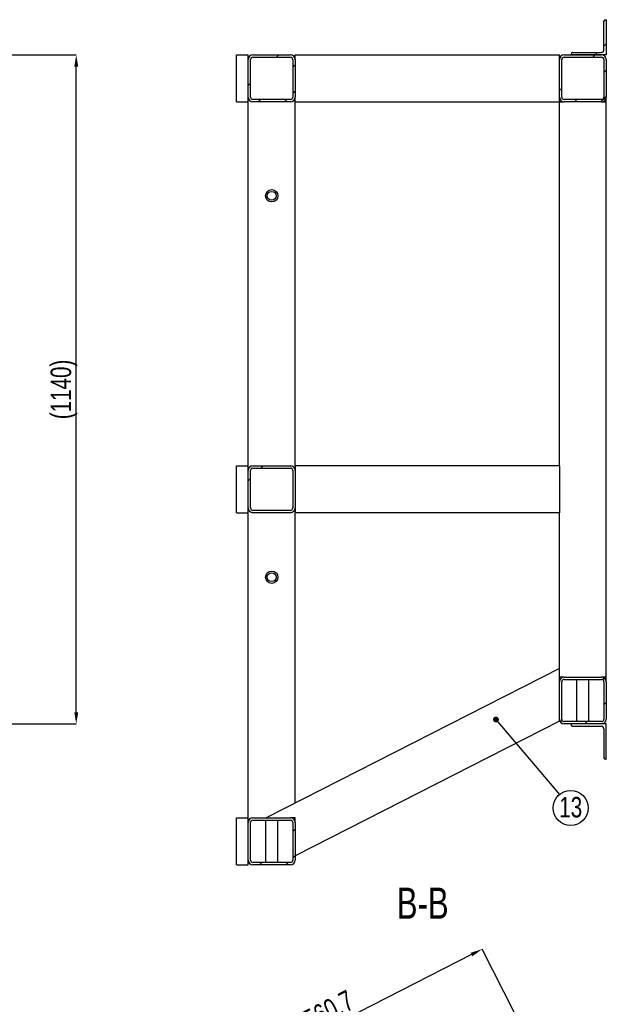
# Model space of a CAD drawing. Header units: millimetres. Extents: x 0 to 841, y 0 to 594.
# Tile 8 of 19: x 350 to 450, y 206 to 373. Entities that reach past the tile are written whole.
import ezdxf

# ---------------------------------------------------------------- set-up
doc = ezdxf.new("R2010")
doc.units = ezdxf.units.MM
doc.header["$PDSIZE"] = -1
for name, color, linetype in [('COTES', 1, 'Continuous'), ('NOTES', 6, 'Continuous'), ('TRAIT-FINS', 9, 'Continuous')]:
    doc.layers.add(name, color=color, linetype=linetype)
doc.layers.add('TRAIT-FORT', color=4, linetype='Continuous', lineweight=25)
doc.styles.add('SLDTEXTSTYLE0', font='TXT', dxfattribs={"width": 0.75})
doc.dimstyles.new('SLDDIMSTYLE10', dxfattribs={"dimtxt": 0.18, "dimasz": 1, "dimexe": 0, "dimexo": 0.0625, "dimgap": 0, "dimtad": 0, "dimtih": 1, "dimtoh": 1, "dimdec": 0, "dimrnd": 1e-09, "dimzin": 0, "dimdsep": 46, "dimtxsty": 'Standard', "dimblk1": 'DOT', "dimblk2": 'DOT', "dimsah": 1, "dimcen": 0.09, "dimadec": 0, "dimazin": 0, "dimtfac": 1, "dimtdec": 0, "dimtofl": 0, "dimtmove": 0, "dimatfit": 3, "dimldrblk": 'DOT', "dimfxl": 1, "dimfrac": 2, "dimtolj": 1, "dimtzin": 0, "dimarcsym": 0})
doc.dimstyles.new('SLDDIMSTYLE13', dxfattribs={"dimtxt": 3.5, "dimasz": 2, "dimexe": 0, "dimexo": 0.0625, "dimgap": 0.875, "dimtad": 1, "dimdec": 1, "dimlfac": 10, "dimrnd": 1e-09, "dimzin": 12, "dimdsep": 46, "dimtxsty": 'SLDTEXTSTYLE0', "dimsah": 1, "dimcen": 0.09, "dimadec": 0, "dimazin": 3, "dimtfac": 1, "dimtdec": 1, "dimtofl": 0, "dimtmove": 0, "dimatfit": 3, "dimfxl": 1, "dimfrac": 2, "dimtolj": 1, "dimtzin": 12, "dimarcsym": 0})
doc.dimstyles.new('SLDDIMSTYLE3', dxfattribs={"dimtxt": 3.5, "dimasz": 2, "dimexe": 0, "dimexo": 0.0625, "dimgap": 0.875, "dimtad": 1, "dimdec": 0, "dimlfac": 10, "dimrnd": 1e-09, "dimzin": 12, "dimdsep": 46, "dimtxsty": 'SLDTEXTSTYLE0', "dimsah": 1, "dimcen": 0.09, "dimadec": 0, "dimazin": 3, "dimtfac": 1, "dimtdec": 0, "dimtofl": 0, "dimtmove": 0, "dimatfit": 3, "dimfxl": 1, "dimfrac": 2, "dimtolj": 1, "dimtzin": 12, "dimarcsym": 0})
pattern_1 = [(45, (0, 0), (-13.4704, 13.4704), []), (45, (4.49, 2e-323), (-13.4704, 13.4704), []), (45, (8.98, 4e-323), (-13.4704, 13.4704), []), (45, (13.47, 6e-323), (-13.4704, 13.4704), [])]

# ---------------------------------------------------------------- blocks, each defined once
blk = doc.blocks.new('_D_20')
at = {"layer": 'COTES', "color": 0, "lineweight": -2, "transparency": 16777216}
for p, q in [((339.73, 367.37), (359.81, 367.37)), ((359.81, 255.37), (359.81, 365.37)), ((339.73, 253.37), (359.81, 253.37))]:
    blk.add_line(p, q, dxfattribs=at)
at = {"layer": 'COTES', "color": 0, "transparency": 16777216}
for points in [[(359.48, 365.37), (360.15, 365.37), (359.81, 367.37)], [(359.48, 255.37), (360.15, 255.37), (359.81, 253.37)]]:
    blk.add_solid(points, dxfattribs=at)
at = {"layer": 'Defpoints', "color": 0, "transparency": 16777216}
for p in [(339.67, 367.37), (359.81, 367.37), (339.67, 253.37)]:
    blk.add_point(p, dxfattribs=at)
at = {"layer": 'COTES', "color": 0, "transparency": 16777216, "insert": (355.44, 310.37), "char_height": 3.5, "attachment_point": 2, "rotation": 90, "style": 'SLDTEXTSTYLE0'}
blk.add_mtext('\\A1;(1140)', dxfattribs=at)
blk = doc.blocks.new('SW_NOTE_43')
at = {"layer": 'NOTES', "color": 0}
blk.add_circle((1.92, -2.28), 2.98, dxfattribs=at)
at = {"layer": 'NOTES', "color": 0, "insert": (1.93, -0.41), "char_height": 3.5, "attachment_point": 2, "style": 'SLDTEXTSTYLE0'}
blk.add_mtext('13', dxfattribs=at)
blk = doc.blocks.new('_Dot')
at = {"color": 0, "linetype": 'ByBlock', "lineweight": -2}
blk.add_line((-0.5, 0), (-1, 0), dxfattribs=at)
at = {"color": 0, "linetype": 'ByBlock', "const_width": 0.5}
blk.add_lwpolyline([(-0.25, 0, 1), (0.25, 0, 1)], format="xyb", close=True, dxfattribs=at)
blk = doc.blocks.new('_D_85')
at = {"layer": 'COTES', "color": 0, "lineweight": -2, "transparency": 16777216}
for p, q in [((434.48, 204.15), (428.95, 215)), ((427.17, 214.09), (380.77, 190.45)), ((384.52, 178.69), (378.99, 189.54))]:
    blk.add_line(p, q, dxfattribs=at)
at = {"layer": 'COTES', "color": 0, "transparency": 16777216}
for points in [[(427.02, 214.39), (427.32, 213.79), (428.95, 215)], [(380.62, 190.75), (380.92, 190.15), (378.99, 189.54)]]:
    blk.add_solid(points, dxfattribs=at)
at = {"layer": 'Defpoints', "color": 0, "transparency": 16777216}
for p in [(434.51, 204.09), (378.99, 189.54), (384.55, 178.64)]:
    blk.add_point(p, dxfattribs=at)
at = {"layer": 'COTES', "color": 0, "transparency": 16777216, "insert": (401.98, 206.17), "char_height": 3.5, "attachment_point": 2, "rotation": 27, "style": 'SLDTEXTSTYLE0'}
blk.add_mtext('\\A1;560.7', dxfattribs=at)

msp = doc.modelspace()

# ---------------------------------------------------------------- hatches: boundary and pattern name
at = {"layer": 'TRAIT-FINS'}
h = msp.add_hatch(dxfattribs=at)
h.set_pattern_fill('DIN 201 ACIER ET FONTE', color=256, style=0, pattern_type=2)
h.set_pattern_definition(pattern_1)
edge = h.paths.add_edge_path(flags=0)
edge.add_line((444.10505, 367.520936), (444.10505, 367.370936))
edge.add_line((444.10505, 367.370936), (450.10505, 367.370936))
edge.add_line((450.10505, 367.370936), (450.10505, 373.370936))
edge.add_line((450.10505, 373.370936), (449.95505, 373.370936))
edge.add_arc((449.95505, 373.120936), 0.25, 90, 180)
edge.add_line((449.70505, 373.120936), (449.70505, 368.270936))
edge.add_arc((449.20505, 368.270936), 0.5, 270, 360, ccw=False)
edge.add_line((449.20505, 367.770936), (444.35505, 367.770936))
edge.add_arc((444.35505, 367.520936), 0.25, 90, 180)
h = msp.add_hatch(dxfattribs=at)
h.set_pattern_fill('DIN 201 ACIER ET FONTE', color=256, style=0, pattern_type=2)
h.set_pattern_definition(pattern_1)
edge = h.paths.add_edge_path(flags=0)
edge.add_arc((396.30505, 360.170936), 0.8, 270, 360)
edge.add_line((397.10505, 360.170936), (397.10505, 366.570936))
edge.add_arc((396.30505, 366.570936), 0.8, 0, 90)
edge.add_line((396.30505, 367.370936), (389.90505, 367.370936))
edge.add_arc((389.90505, 366.570936), 0.8, 90, 180)
edge.add_line((389.10505, 366.570936), (389.10505, 360.170936))
edge.add_arc((389.90505, 360.170936), 0.8, 180, 270)
edge.add_line((389.90505, 359.370936), (396.30505, 359.370936))
edge = h.paths.add_edge_path(flags=0)
edge.add_line((396.70505, 366.570936), (396.70505, 360.170936))
edge.add_arc((396.30505, 360.170936), 0.4, 270, 360, ccw=False)
edge.add_line((396.30505, 359.770936), (389.90505, 359.770936))
edge.add_arc((389.90505, 360.170936), 0.4, 180, 270, ccw=False)
edge.add_line((389.50505, 360.170936), (389.50505, 366.570936))
edge.add_arc((389.90505, 366.570936), 0.4, 90, 180, ccw=False)
edge.add_line((389.90505, 366.970936), (396.30505, 366.970936))
edge.add_arc((396.30505, 366.570936), 0.4, 0, 90, ccw=False)
h = msp.add_hatch(dxfattribs=at)
h.set_pattern_fill('DIN 201 ACIER ET FONTE', color=256, style=0, pattern_type=2)
h.set_pattern_definition(pattern_1)
edge = h.paths.add_edge_path(flags=0)
edge.add_arc((449.30505, 360.170936), 0.8, 270, 360)
edge.add_line((450.10505, 360.170936), (450.10505, 366.570936))
edge.add_arc((449.30505, 366.570936), 0.8, 0, 90)
edge.add_line((449.30505, 367.370936), (442.90505, 367.370936))
edge.add_arc((442.90505, 366.570936), 0.8, 90, 180)
edge.add_line((442.10505, 366.570936), (442.10505, 360.170936))
edge.add_arc((442.90505, 360.170936), 0.8, 180, 270)
edge.add_line((442.90505, 359.370936), (449.30505, 359.370936))
edge = h.paths.add_edge_path(flags=0)
edge.add_line((449.70505, 366.570936), (449.70505, 360.170936))
edge.add_arc((449.30505, 360.170936), 0.4, 270, 360, ccw=False)
edge.add_line((449.30505, 359.770936), (442.90505, 359.770936))
edge.add_arc((442.90505, 360.170936), 0.4, 180, 270, ccw=False)
edge.add_line((442.50505, 360.170936), (442.50505, 366.570936))
edge.add_arc((442.90505, 366.570936), 0.4, 90, 180, ccw=False)
edge.add_line((442.90505, 366.970936), (449.30505, 366.970936))
edge.add_arc((449.30505, 366.570936), 0.4, 0, 90, ccw=False)
h = msp.add_hatch(dxfattribs=at)
h.set_pattern_fill('DIN 201 ACIER ET FONTE', color=256, style=0, pattern_type=2)
h.set_pattern_definition(pattern_1)
edge = h.paths.add_edge_path(flags=0)
edge.add_line((397.10505, 290.170936), (397.10505, 296.570936))
edge.add_arc((396.30505, 296.570936), 0.8, 0, 90)
edge.add_line((396.30505, 297.370936), (389.90505, 297.370936))
edge.add_arc((389.90505, 296.570936), 0.8, 90, 180)
edge.add_line((389.10505, 296.570936), (389.10505, 290.170936))
edge.add_arc((389.90505, 290.170936), 0.8, 180, 270)
edge.add_line((389.90505, 289.370936), (396.30505, 289.370936))
edge.add_arc((396.30505, 290.170936), 0.8, 270, 360)
edge = h.paths.add_edge_path(flags=0)
edge.add_line((389.90505, 296.970936), (396.30505, 296.970936))
edge.add_arc((396.30505, 296.570936), 0.4, 0, 90, ccw=False)
edge.add_line((396.70505, 296.570936), (396.70505, 290.170936))
edge.add_arc((396.30505, 290.170936), 0.4, 270, 360, ccw=False)
edge.add_line((396.30505, 289.770936), (389.90505, 289.770936))
edge.add_arc((389.90505, 290.170936), 0.4, 180, 270, ccw=False)
edge.add_line((389.50505, 290.170936), (389.50505, 296.570936))
edge.add_arc((389.90505, 296.570936), 0.4, 90, 180, ccw=False)
h = msp.add_hatch(dxfattribs=at)
h.set_pattern_fill('DIN 201 ACIER ET FONTE', color=256, style=0, pattern_type=2)
h.set_pattern_definition(pattern_1)
edge = h.paths.add_edge_path(flags=0)
edge.add_line((449.30505, 261.370936), (442.90505, 261.370936))
edge.add_arc((442.90505, 260.570936), 0.8, 90, 180)
edge.add_line((442.10505, 260.570936), (442.10505, 254.170936))
edge.add_arc((442.90505, 254.170936), 0.8, 180, 270)
edge.add_line((442.90505, 253.370936), (449.30505, 253.370936))
edge.add_arc((449.30505, 254.170936), 0.8, 270, 360)
edge.add_line((450.10505, 254.170936), (450.10505, 260.570936))
edge.add_arc((449.30505, 260.570936), 0.8, 0, 90)
edge = h.paths.add_edge_path(flags=0)
edge.add_line((449.70505, 260.570936), (449.70505, 254.170936))
edge.add_arc((449.30505, 254.170936), 0.4, 270, 360, ccw=False)
edge.add_line((449.30505, 253.770936), (442.90505, 253.770936))
edge.add_arc((442.90505, 254.170936), 0.4, 180, 270, ccw=False)
edge.add_line((442.50505, 254.170936), (442.50505, 260.570936))
edge.add_arc((442.90505, 260.570936), 0.4, 90, 180, ccw=False)
edge.add_line((442.90505, 260.970936), (449.30505, 260.970936))
edge.add_arc((449.30505, 260.570936), 0.4, 0, 90, ccw=False)
h = msp.add_hatch(dxfattribs=at)
h.set_pattern_fill('DIN 201 ACIER ET FONTE', color=256, style=0, pattern_type=2)
h.set_pattern_definition(pattern_1)
edge = h.paths.add_edge_path(flags=0)
edge.add_arc((396.30505, 236.570936), 0.8, 0, 90)
edge.add_line((396.30505, 237.370936), (389.90505, 237.370936))
edge.add_arc((389.90505, 236.570936), 0.8, 90, 180)
edge.add_line((389.10505, 236.570936), (389.10505, 230.170936))
edge.add_arc((389.90505, 230.170936), 0.8, 180, 270)
edge.add_line((389.90505, 229.370936), (396.30505, 229.370936))
edge.add_arc((396.30505, 230.170936), 0.8, 270, 360)
edge.add_line((397.10505, 230.170936), (397.10505, 236.570936))
edge = h.paths.add_edge_path(flags=0)
edge.add_line((389.90505, 236.970936), (396.30505, 236.970936))
edge.add_arc((396.30505, 236.570936), 0.4, 0, 90, ccw=False)
edge.add_line((396.70505, 236.570936), (396.70505, 230.170936))
edge.add_arc((396.30505, 230.170936), 0.4, 270, 360, ccw=False)
edge.add_line((396.30505, 229.770936), (389.90505, 229.770936))
edge.add_arc((389.90505, 230.170936), 0.4, 180, 270, ccw=False)
edge.add_line((389.50505, 230.170936), (389.50505, 236.570936))
edge.add_arc((389.90505, 236.570936), 0.4, 90, 180, ccw=False)

# ---------------------------------------------------------------- linework, layer by layer
at = {"layer": 'TRAIT-FORT', "lineweight": 25}
for p, q in [((449.70505, 368.270936), (449.70505, 373.120936)), ((449.95505, 373.370936), (450.10505, 373.370936)), ((450.10505, 373.370936), (450.10505, 367.370936)), ((444.10505, 367.370936), (444.10505, 367.520936)), ((444.35505, 367.770936), (449.20505, 367.770936)), ((387.10505, 359.370936), (387.10505, 367.370936)), ((387.10505, 367.370936), (389.10505, 367.370936)), ((389.10505, 366.570936), (389.10505, 367.370936)), ((389.10505, 360.170936), (389.10505, 366.570936)), ((389.50505, 360.170936), (389.50505, 366.570936)), ((389.90505, 367.370936), (396.30505, 367.370936)), ((389.90505, 366.970936), (396.30505, 366.970936)), ((396.70505, 366.570936), (396.70505, 360.170936)), ((397.10505, 367.370936), (442.10505, 367.370936)), ((397.10505, 366.570936), (397.10505, 367.370936)), ((397.10505, 366.570936), (397.10505, 360.170936)), ((442.10505, 366.570936), (442.10505, 367.370936)), ((442.10505, 360.170936), (442.10505, 366.570936)), ((442.50505, 360.170936), (442.50505, 366.570936)), ((442.90505, 367.370936), (449.30505, 367.370936)), ((442.90505, 366.970936), (449.30505, 366.970936)), ((450.10505, 367.370936), (444.10505, 367.370936)), ((449.70505, 366.570936), (449.70505, 360.170936)), ((450.10505, 366.570936), (450.10505, 360.170936)), ((387.10505, 359.370936), (389.10505, 359.370936)), ((389.10505, 359.370936), (389.10505, 360.170936)), ((389.10505, 297.370936), (389.10505, 359.370936)), ((396.30505, 359.770936), (389.90505, 359.770936)), ((396.30505, 359.370936), (389.90505, 359.370936)), ((397.10505, 359.370936), (397.10505, 360.170936)), ((397.10505, 359.370936), (442.10505, 359.370936)), ((397.10505, 297.370936), (397.10505, 359.370936)), ((442.10505, 359.370936), (442.10505, 360.170936)), ((442.10505, 297.370936), (442.10505, 359.370936)), ((442.10505, 359.370936), (442.90505, 359.370936)), ((449.30505, 359.770936), (442.90505, 359.770936)), ((449.30505, 359.370936), (442.90505, 359.370936)), ((449.30505, 359.370936), (450.10505, 359.370936)), ((450.10505, 359.370936), (450.10505, 360.170936)), ((450.10505, 261.370936), (450.10505, 359.370936)), ((387.10505, 289.370936), (387.10505, 297.370936)), ((387.10505, 297.370936), (389.10505, 297.370936)), ((389.10505, 296.570936), (389.10505, 297.370936)), ((389.90505, 297.370936), (396.30505, 297.370936)), ((389.90505, 296.970936), (396.30505, 296.970936)), ((442.10505, 297.370936), (397.10505, 297.370936)), ((397.10505, 297.370936), (397.10505, 296.570936)), ((442.10505, 297.370936), (442.10505, 296.570936)), ((389.10505, 290.170936), (389.10505, 296.570936)), ((389.50505, 290.170936), (389.50505, 296.570936)), ((396.70505, 296.570936), (396.70505, 290.170936)), ((397.10505, 296.570936), (397.10505, 290.170936)), ((442.10505, 296.570936), (442.10505, 290.170936)), ((387.10505, 289.370936), (389.10505, 289.370936)), ((389.10505, 289.370936), (389.10505, 290.170936)), ((389.10505, 237.370936), (389.10505, 289.370936)), ((396.30505, 289.770936), (389.90505, 289.770936)), ((396.30505, 289.370936), (389.90505, 289.370936)), ((397.10505, 290.170936), (397.10505, 289.370936)), ((442.10505, 289.370936), (397.10505, 289.370936)), ((397.10505, 239.898342), (397.10505, 289.370936)), ((442.10505, 290.170936), (442.10505, 289.370936)), ((442.10505, 262.826988), (442.10505, 289.370936)), ((442.10505, 262.826988), (392.144735, 237.370936)), ((442.10505, 261.929127), (442.10505, 262.826988)), ((442.10505, 260.570936), (442.10505, 261.929127)), ((442.90505, 261.370936), (442.10505, 261.370936)), ((442.10505, 254.170936), (442.10505, 260.570936)), ((442.50505, 254.170936), (442.50505, 260.570936)), ((442.90505, 261.370936), (449.30505, 261.370936)), ((442.90505, 260.970936), (449.30505, 260.970936)), ((445.05505, 260.970936), (445.05505, 253.770936)), ((447.15505, 253.770936), (447.15505, 260.970936)), ((450.10505, 261.370936), (449.30505, 261.370936)), ((449.70505, 260.570936), (449.70505, 254.170936)), ((450.10505, 260.570936), (450.10505, 261.370936)), ((450.10505, 260.570936), (450.10505, 254.170936)), ((442.10505, 253.848378), (397.10505, 230.919733)), ((442.10505, 253.848378), (442.10505, 254.170936)), ((449.30505, 253.770936), (442.90505, 253.770936)), ((449.30505, 253.370936), (442.90505, 253.370936)), ((444.10505, 253.370936), (444.10505, 253.220936)), ((450.10505, 253.370936), (449.30505, 253.370936)), ((450.10505, 247.370936), (450.10505, 253.370936)), ((444.35505, 252.970936), (449.20505, 252.970936)), ((449.70505, 252.470936), (449.70505, 247.620936)), ((449.95505, 247.370936), (450.10505, 247.370936)), ((387.10505, 229.370936), (387.10505, 237.370936)), ((387.10505, 237.370936), (389.10505, 237.370936)), ((389.10505, 236.570936), (389.10505, 237.370936)), ((389.10505, 230.170936), (389.10505, 236.570936)), ((389.50505, 230.170936), (389.50505, 236.570936)), ((389.90505, 237.370936), (396.30505, 237.370936)), ((389.90505, 236.970936), (396.30505, 236.970936)), ((392.05505, 236.970936), (392.05505, 229.770936)), ((394.15505, 229.770936), (394.15505, 236.970936)), ((397.10505, 237.370936), (396.30505, 237.370936)), ((396.70505, 236.570936), (396.70505, 230.170936)), ((397.10505, 236.570936), (397.10505, 237.370936)), ((397.10505, 236.570936), (397.10505, 230.170936)), ((389.10505, 229.370936), (389.10505, 230.170936)), ((387.10505, 229.370936), (389.10505, 229.370936)), ((396.30505, 229.770936), (389.90505, 229.770936)), ((396.30505, 229.370936), (389.90505, 229.370936))]:
    msp.add_line(p, q, dxfattribs=at)
for centre, radius in [((393.10505, 343.370936), 1.05), ((393.10505, 343.370936), 0.75), ((393.10505, 278.370936), 1.05), ((393.10505, 278.370936), 0.75)]:
    msp.add_circle(centre, radius, dxfattribs=at)
for centre, radius, start, end in [((449.95505, 373.120936), 0.25, 90, 180), ((444.35505, 367.520936), 0.25, 90, 180), ((449.20505, 368.270936), 0.5, 270, 0), ((389.90505, 366.570936), 0.8, 90, 180), ((389.90505, 366.570936), 0.4, 90, 180), ((396.30505, 366.570936), 0.8, 0, 90), ((396.30505, 366.570936), 0.4, 0, 90), ((442.90505, 366.570936), 0.8, 90, 180), ((442.90505, 366.570936), 0.4, 90, 180), ((449.30505, 366.570936), 0.8, 0, 90), ((449.30505, 366.570936), 0.4, 0, 90), ((389.90505, 360.170936), 0.8, 180, 270), ((389.90505, 360.170936), 0.4, 180, 270), ((396.30505, 360.170936), 0.8, 270, 0), ((396.30505, 360.170936), 0.4, 270, 0), ((442.90505, 360.170936), 0.8, 180, 270), ((442.90505, 360.170936), 0.4, 180, 270), ((449.30505, 360.170936), 0.4, 270, 0), ((449.30505, 360.170936), 0.8, 270, 0), ((389.90505, 296.570936), 0.8, 90, 180), ((389.90505, 296.570936), 0.4, 90, 180), ((396.30505, 296.570936), 0.8, 0, 90), ((396.30505, 296.570936), 0.4, 0, 90), ((389.90505, 290.170936), 0.8, 180, 270), ((389.90505, 290.170936), 0.4, 180, 270), ((396.30505, 290.170936), 0.4, 270, 0), ((396.30505, 290.170936), 0.8, 270, 0), ((442.90505, 260.570936), 0.8, 90, 180), ((442.90505, 260.570936), 0.4, 90, 180), ((449.30505, 260.570936), 0.8, 0, 90), ((449.30505, 260.570936), 0.4, 0, 90), ((442.90505, 254.170936), 0.8, 180, 270), ((442.90505, 254.170936), 0.4, 180, 270), ((449.30505, 254.170936), 0.4, 270, 0), ((449.30505, 254.170936), 0.8, 270, 0), ((444.35505, 253.220936), 0.25, 180, 270), ((449.20505, 252.470936), 0.5, 0, 90), ((449.95505, 247.620936), 0.25, 180, 270), ((389.90505, 236.570936), 0.8, 90, 180), ((389.90505, 236.570936), 0.4, 90, 180), ((396.30505, 236.570936), 0.8, 0, 90), ((396.30505, 236.570936), 0.4, 0, 90), ((389.90505, 230.170936), 0.8, 180, 270), ((389.90505, 230.170936), 0.4, 180, 270), ((396.30505, 230.170936), 0.8, 270, 0), ((396.30505, 230.170936), 0.4, 270, 0)]:
    msp.add_arc(centre, radius, start, end, dxfattribs=at)

# ---------------------------------------------------------------- block references
at = {"layer": 'NOTES'}
msp.add_blockref('SW_NOTE_43', (442.109734, 241.35349), dxfattribs=at)

# ---------------------------------------------------------------- texts
at = {"layer": 'NOTES', "insert": (418.829302, 225.480379), "char_height": 5.2916667, "attachment_point": 2, "style": 'SLDTEXTSTYLE0'}
msp.add_mtext('B-B', dxfattribs=at)

# ---------------------------------------------------------------- dimensions: what is measured, and where the dimension line sits
at = {"layer": 'COTES'}
dim = msp.add_linear_dim(base=(359.811891, 367.370936), p1=(339.668489, 253.370936), p2=(339.668489, 367.370936), angle=90, text='(<>)', dimstyle='SLDDIMSTYLE3', dxfattribs=at)
dim.commit()
dim.dimension.update_dxf_attribs({"geometry": '_D_20', "text_midpoint": (359.811891, 310.370936), "dimtype": 160})
dim = msp.add_linear_dim(base=(378.989521, 189.54304), p1=(434.505804, 204.094892), p2=(384.545489, 178.63884), angle=27, dimstyle='SLDDIMSTYLE13', dxfattribs=at)
dim.commit()
dim.dimension.update_dxf_attribs({"geometry": '_D_85', "text_midpoint": (403.969679, 202.271066), "dimtype": 160})

# ---------------------------------------------------------------- leaders
at = {"layer": 'NOTES'}
msp.add_leader([(431.308312, 254.13303), (442.109734, 241.35349)], dimstyle='SLDDIMSTYLE10', dxfattribs=at)

doc.saveas('drawing.dxf')
